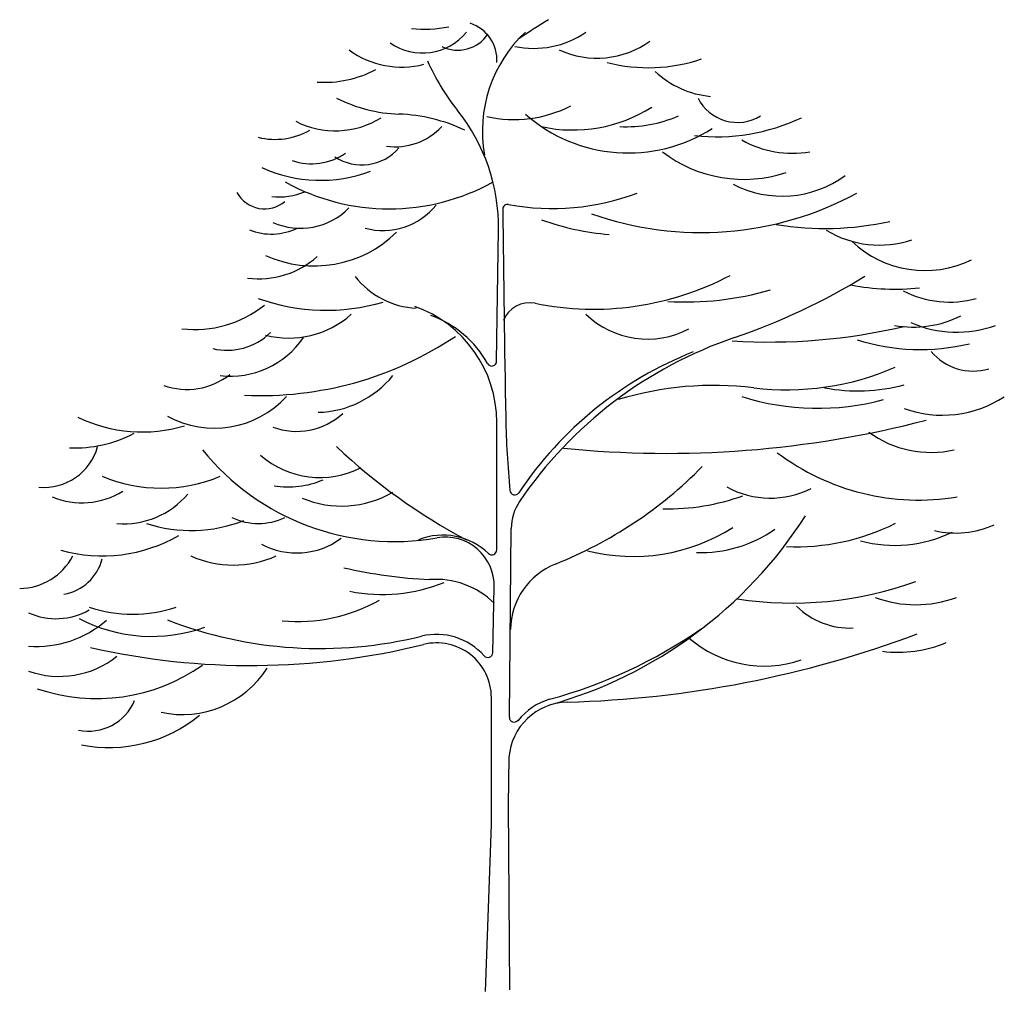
# Model space of a CAD drawing. Extents: x 36.42 to 38.43, y -8.91 to -6.92.
import ezdxf

# ---------------------------------------------------------------- set-up
doc = ezdxf.new("R2010")
doc.units = 0
doc.header["$MEASUREMENT"] = 0
doc.layers.get('0').update_dxf_attribs({"linetype": 'CONTINUOUS'})
doc.layers.add('DIBUJO', color=5, linetype='CONTINUOUS')

# ---------------------------------------------------------------- blocks, each defined once
blk = doc.blocks.new('ARBAARB3')
for p, q in [((-0.0272, 1.287), (-0.0233, 1.5558)), ((-0.027, 0.9006), (-0.027, 1.1619)), ((-0.0011, 0.5583), (0.0026, 0.9448)), ((-0.0353, 0.6903), (-0.0322, 0.8245)), ((-0.038, 0.3387), (-0.038, 0.5984)), ((-0.0029, 0.3786), (-0.0019, 0.4761)), ((0, 0), (-0.0029, 0.3786)), ((-0.0501, -0.003), (-0.038, 0.3387))]:
    blk.add_line(p, q)
for centre, radius, start, end in [((-0.1054, 1.9038), 0.0788, 356.247, 72.2802), ((0.7298, 0.9132), 1.2549, 121.2428, 124.6134), ((-0.179, 2.0354), 0.1173, 235.5241, 320.3766), ((-0.1761, 2.2374), 0.2707, 264.5916, 280.8658), ((-0.1069, 1.9983), 0.0745, 243.8703, 326.2918), ((0.2223, 1.7573), 0.2788, 133.1686, 189.9915), ((0.0486, 2.1161), 0.1887, 258.1214, 304.5177), ((0.178, 2.0934), 0.186, 245.4775, 305.7309), ((-0.2217, 2.072), 0.1828, 233.9861, 284.4269), ((0.2485, 2.085), 0.4556, 203.6553, 218.6919), ((0.2836, 2.2254), 0.3375, 255.5242, 288.8017), ((-0.3796, 2.0827), 0.2247, 266.11, 297.8626), ((0.4275, 2.0172), 0.1887, 226.4951, 264.8582), ((-0.2159, 2.1009), 0.3083, 243.2333, 267.901), ((0.4656, 1.866), 0.0901, 206.6283, 301.4544), ((-0.4054, 1.5614), 0.3821, 359.1704, 38.6919), ((0.0079, 2.0436), 0.2617, 257.7547, 296.5735), ((0.1289, 2.0603), 0.3, 257.586, 302.5526), ((-0.3575, 1.9368), 0.1781, 242.9381, 301.838), ((-0.2398, 1.4475), 0.3456, 64.7334, 87.901), ((0.2423, 2.0322), 0.3189, 228.6482, 302.6303), ((0.2368, 2.0424), 0.2754, 267.49, 293.1373), ((0.4234, 2.1496), 0.4031, 263.5118, 295.4291), ((-0.4805, 1.885), 0.1438, 256.0893, 299.6309), ((-0.2347, 1.8557), 0.1298, 262.0394, 317.0655), ((0.5782, 1.9223), 0.2096, 240.4877, 279.7632), ((-0.3033, 1.7903), 0.1013, 237.0696, 318.7583), ((0.4785, 1.9331), 0.2738, 232.5465, 288.5121), ((-0.4057, 1.8145), 0.1232, 251.0161, 304.1863), ((-0.3879, 1.9452), 0.2879, 245.3989, 290.842), ((-0.2472, 2.0371), 0.4382, 240.8903, 299.1097), ((0.5569, 1.8429), 0.218, 242.6722, 306.3639), ((-0.4738, 1.7641), 0.1409, 264.3851, 292.4869), ((-0.5021, 1.6637), 0.0648, 208.9334, 310.0657), ((0.0874, 2.0876), 0.4881, 259.3624, 290.8016), ((0.3912, 2.2207), 0.6704, 250.4809, 298.4219), ((-0.4287, 1.6961), 0.1371, 245.7069, 316.2245), ((-0.2604, 1.6964), 0.1417, 255.2694, 320.7683), ((-0.0045, 1.5981), 0.01, 79.3624, 180.5508), ((49.8857, 2.0778), 49.9025, 180.55084, 181.03996), ((0.244, 2.0674), 0.5224, 249.9116, 265.5374), ((0.6461, 2.1685), 0.6097, 260.4792, 282.4381), ((-0.4883, 1.6711), 0.1238, 248.6943, 295.5516), ((0.7561, 1.7316), 0.2069, 238.3769, 288.7815), ((-0.401, 1.7241), 0.242, 245.8153, 314.3443), ((0.8499, 1.6898), 0.2172, 226.4378, 295.8705), ((-0.5139, 1.6352), 0.1794, 262.6329, 311.6007), ((-0.1815, 1.5681), 0.173, 218.3877, 266.6125), ((0.1713, 1.9924), 0.5989, 258.4569, 297.8285), ((0.0413, 2.5679), 1.3016, 288.76, 301.7673), ((0.3603, 2.0257), 0.6173, 266.5279, 286.2899), ((0.7889, 1.9206), 0.486, 259.3058, 275.8476), ((0.8998, 1.6133), 0.2052, 242.4878, 285.4755), ((-0.3758, 1.8037), 0.4124, 250.2472, 286.3798), ((-0.6454, 1.5815), 0.2296, 263.4626, 308.4554), ((-0.2784, 1.1619), 0.2515, 360, 70.5263), ((0.04, 1.3495), 0.0573, 78.4569, 158.8398), ((-0.4524, 1.5257), 0.1913, 255.4782, 311.8365), ((-0.2342, 1.1777), 0.2153, 29.0709, 70.3281), ((0.2815, 1.5142), 0.1818, 225.9442, 297.7811), ((0.8258, 1.5728), 0.2159, 259.7355, 296.7827), ((0.5315, 2.5274), 1.2011, 266.337, 283.2582), ((0.9147, 1.5784), 0.232, 246.1218, 289.9671), ((-0.5788, 1.4357), 0.1263, 256.5063, 314.4317), ((-0.5716, 1.4362), 0.1798, 263.107, 325.9307), ((-0.5101, 1.9323), 0.7156, 267.3608, 303.8405), ((0.7395, 0.5123), 0.8693, 108.76, 145.8766), ((0.84, 1.7461), 0.4351, 252.6896, 283.3881), ((0.6553, 0.5938), 0.7652, 111.4616, 146.3488), ((0.9476, 1.3778), 0.111, 219.5443, 287.0076), ((-0.0372, 1.2871), 0.01, 209.0709, 359.1704), ((0.5662, 1.7856), 0.5571, 263.0751, 293.5339), ((-0.661, 1.3697), 0.1405, 250.2021, 308.7323), ((-0.3979, 1.3864), 0.2041, 271.5113, 320.8889), ((0.4176, 0.5619), 0.6756, 83.0751, 106.8733), ((0.7121, 1.5929), 0.3667, 259.2798, 284.9662), ((-0.6047, 1.3486), 0.1987, 241.0091, 317.7336), ((0.6301, 1.7073), 0.5167, 252.5261, 285.0848), ((0.8852, 1.4073), 0.2308, 250.1301, 303.3015), ((-0.7523, 1.4455), 0.3033, 244.2389, 286.556), ((-0.4364, 1.283), 0.1396, 249.4854, 312.3715), ((1.883, 1.2064), 1.8919, 181.04, 185.5818), ((0.3206, 3.2119), 2.1135, 264.2777, 284.5633), ((-0.8915, 1.3729), 0.2635, 267.7759, 297.7522), ((0.8615, 1.3152), 0.2149, 233.7324, 282.8684), ((-0.9535, 1.1424), 0.1136, 264.487, 344.5584), ((0.4868, 2.0047), 1.2268, 226.6821, 242.0096), ((-0.236, 1.4236), 0.5057, 218.9418, 279.8704), ((-0.3891, 1.2333), 0.1843, 228.8435, 297.2433), ((0.8371, 1.4841), 0.4814, 232.9856, 279.3604), ((-0.2342, 1.6912), 0.8824, 291.7868, 315.3595), ((-0.7138, 1.34), 0.3128, 247.3071, 292.6929), ((-0.454, 1.2086), 0.1791, 260.731, 293.5265), ((0.5332, 1.1926), 0.1858, 241.3516, 296.6718), ((-0.8763, 1.1556), 0.1585, 247.489, 302.0468), ((-0.7902, 1.1248), 0.1706, 265.2634, 320.013), ((-0.3447, 1.1969), 0.2065, 247.0935, 300.6415), ((0.01, 1.0233), 0.01, 185.5818, 326.3488), ((0.3237, 1.4342), 0.4494, 268.673, 289.9235), ((0.1026, 0.9439), 0.1, 145.8766, 179.4444), ((-0.1644, 1.4634), 0.9137, 285.6047, 327.3267), ((-0.6529, 1.239), 0.2985, 252.2437, 291.2309), ((-0.5147, 1.0829), 0.1281, 244.9205, 295.0795), ((0.586, 1.3602), 0.4531, 267.4731, 296.6246), ((0.9128, 1.1255), 0.1902, 256.7901, 294.3603), ((-0.8339, 1.2003), 0.3118, 254.1703, 300.0925), ((-0.137, 0.7966), 0.1344, 46.1212, 111.7519), ((0.2516, 1.2706), 0.3833, 255.9668, 302.2234), ((0.393, 1.1522), 0.2567, 267.4743, 305.5512), ((0.7881, 1.1727), 0.2628, 254.4666, 296.4199), ((-0.4366, 1.0464), 0.152, 241.7414, 306.739), ((-0.1321, 0.8269), 0.1, 358.6496, 99.8704), ((-1.0044, 0.9456), 0.1237, 270.4788, 332.4263), ((-0.5659, 1.0842), 0.2146, 245.9348, 294.0652), ((-0.037, 0.9006), 0.01, 226.1212, 0), ((-0.9306, 0.9077), 0.0995, 280.2661, 345.2042), ((0.1477, 0.7357), 0.1466, 111.7868, 179.117), ((-0.1207, 1.8045), 0.9654, 256.8908, 267.3886), ((-0.2614, 1.1482), 0.3388, 258.7316, 291.9897), ((-0.152, 0.6685), 0.172, 45.7581, 94.2425), ((0.5777, 1.5364), 0.7445, 261.2871, 289.8632), ((-0.4351, 1.0984), 0.3443, 264.7936, 299.1796), ((0.8307, 1.0264), 0.2379, 249.5169, 290.4831), ((-0.929, 0.8968), 0.1369, 245.6945, 299.7583), ((-0.7722, 1.0428), 0.2738, 251.0746, 288.9254), ((0.6953, 0.8943), 0.1535, 225.0728, 272.8315), ((-0.9677, 0.9175), 0.2143, 265.2911, 311.5802), ((-0.7327, 1.0461), 0.3224, 242.4624, 289.6469), ((-0.3885, 1.5656), 0.8667, 248.8529, 283.8538), ((-0.15, 0.5984), 0.1294, 41.3506, 103.8538), ((-0.1792, 1.5616), 1.001, 285.0853, 304.7385), ((0.0614, 2.7808), 2.1923, 271.4551, 290.6272), ((-0.5305, 2.1412), 1.4771, 257.1612, 283.8538), ((-0.15, 0.5984), 0.112, 360, 103.8538), ((0.52, 0.8962), 0.2333, 228.9757, 288.9658), ((0.795, 0.942), 0.2508, 262.5063, 293.0323), ((-0.0453, 0.6905), 0.01, 221.3506, 358.6496), ((-0.9221, 0.8306), 0.1888, 250.3936, 308.5484), ((-0.8458, 0.9724), 0.3761, 251.148, 305.1273), ((-0.6706, 0.7703), 0.2066, 257.9207, 327.3571), ((-0.8623, 0.632), 0.1022, 258.411, 337.1503), ((0.1201, 0.4668), 0.1224, 91.4551, 175.6356), ((0.1201, 0.4668), 0.134, 106.8666, 140.6149), ((-0.8198, 0.7865), 0.2904, 258.6837, 309.414), ((0.0089, 0.5582), 0.01, 179.4444, 320.6149)]:
    blk.add_arc(centre, radius, start, end)

msp = doc.modelspace()

# ---------------------------------------------------------------- block references
at = {"layer": 'DIBUJO'}
msp.add_blockref('ARBAARB3', (37.4205, -8.9081), dxfattribs=at)

doc.saveas('drawing.dxf')
